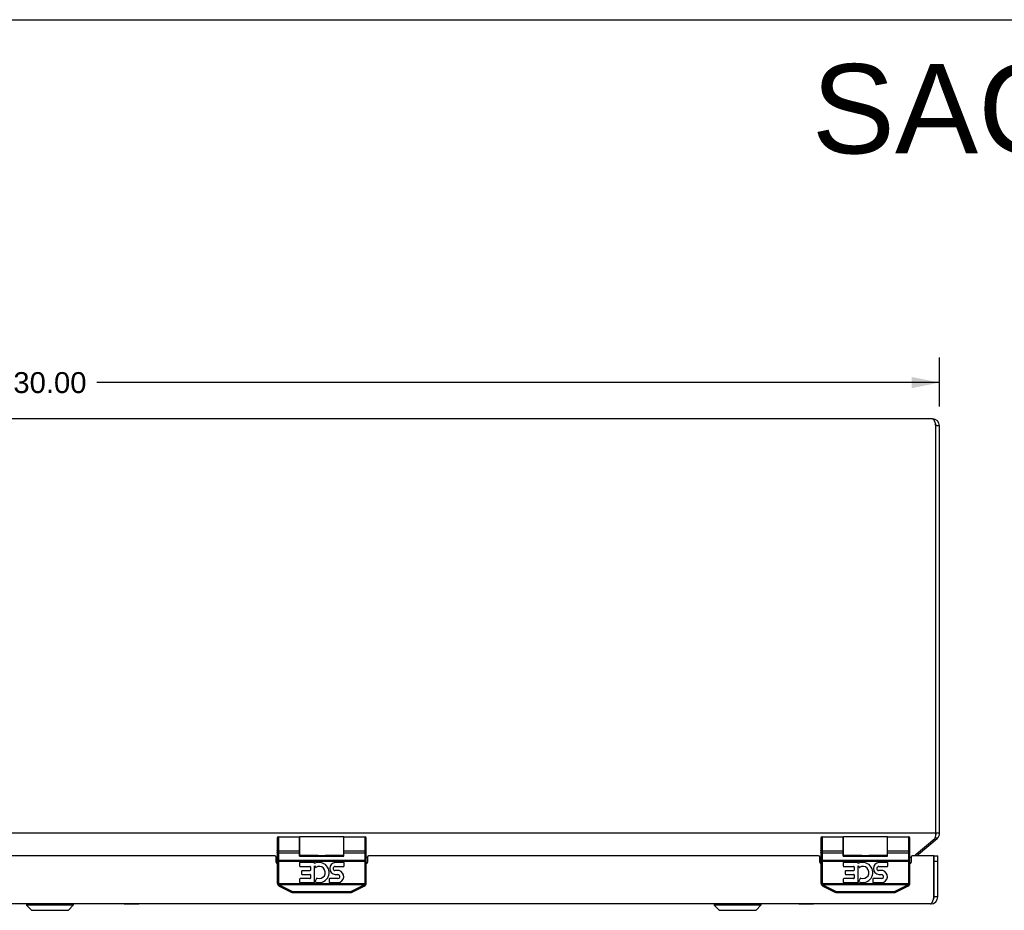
# Model space of a CAD drawing. Header units: inches. Extents: x 0 to 80, y 0 to 51.8.
# Tile 7 of 10: x 27.8 to 44.4, y 36.7 to 51.8. Entities that reach past the tile are written whole.
import ezdxf

# ---------------------------------------------------------------- set-up
doc = ezdxf.new("R2010")
doc.units = ezdxf.units.IN
doc.header["$LTSCALE"] = 4.400265
doc.header["$MEASUREMENT"] = 0
doc.layers.get('0').update_dxf_attribs({"linetype": 'CONTINUOUS'})
for name, color, linetype in [('02___PRT_ALL_AXES', 7, 'CONTINUOUS'), ('06___PRT_ALL_SURFS', 7, 'CONTINUOUS'), ('DIMENSIONS', 7, 'CONTINUOUS')]:
    doc.layers.add(name, color=color, linetype=linetype)
doc.styles.get("Standard").update_dxf_attribs({"font": 'arial.ttf'})
doc.dimstyles.new('DIMSTYLE_1', dxfattribs={"dimtxt": 0.352962, "dimasz": 0.470617, "dimexe": 0.09, "dimexo": 0.07, "dimgap": 0.0375, "dimtad": 0, "dimtih": 1, "dimtoh": 1, "dimzin": 4, "dimdsep": 46, "dimtxsty": 'Standard', "dimblk": '_FILLED', "dimblk1": '_FILLED', "dimblk2": '_FILLED', "dimcen": 0.09, "dimazin": 1, "dimtfac": 1, "dimtofl": 0, "dimtmove": 0, "dimatfit": 3, "dimldrblk": '_FILLED', "dimfxl": 0, "dimtolj": 1, "dimtzin": 4, "dimarcsym": 0})

# ---------------------------------------------------------------- blocks, each defined once
blk = doc.blocks.new('_FILLED')
at = {"color": 0, "linetype": 'ByBlock'}
blk.add_solid([(0, 0), (-1, 0.2), (-1, -0.2)], dxfattribs=at)
blk = doc.blocks.new('*D1')
at = {"layer": 'DIMENSIONS', "color": 2, "linetype": 'Continuous'}
for p, q in [((13.341, 45.244), (13.341, 46.069)), ((43.341, 45.244), (43.341, 46.069)), ((13.341, 45.646), (27.547, 45.646)), ((43.341, 45.646), (29.134, 45.646))]:
    blk.add_line(p, q, dxfattribs=at)
at = {"layer": 'DIMENSIONS', "color": 2, "linetype": 'Continuous', "xscale": 0.4706166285, "yscale": 0.4706166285, "zscale": 0.4706166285, "rotation": 180}
blk.add_blockref('_FILLED', (13.341, 45.646), dxfattribs=at)
at = {"layer": 'DIMENSIONS', "color": 2, "linetype": 'Continuous', "xscale": 0.4706166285, "yscale": 0.4706166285, "zscale": 0.4706166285}
blk.add_blockref('_FILLED', (43.341, 45.646), dxfattribs=at)
at = {"layer": 'DIMENSIONS', "color": 2, "linetype": 'Continuous', "insert": (28.341, 45.822), "char_height": 0.353, "width": 1.2334, "attachment_point": 2, "line_spacing_factor": 0.9}
blk.add_mtext('30.00', dxfattribs=at)

msp = doc.modelspace()

# ---------------------------------------------------------------- linework, layer by layer
at = {"color": 7, "linetype": 'Continuous'}
for p, q in [((0, 51.7678), (80.0048, 51.7678)), ((43.3406, 44.9148), (43.2806, 44.9148)), ((43.3406, 38.0418), (43.2806, 38.0418)), ((32.174, 37.9628), (32.174, 37.2054)), ((32.194, 37.9828), (32.194, 37.2054)), ((32.549, 37.6587), (32.549, 37.9828)), ((32.554, 37.6678), (32.554, 37.9828)), ((33.294, 37.6678), (33.294, 37.9828)), ((33.299, 37.6587), (33.299, 37.9828)), ((33.654, 37.2054), (33.654, 37.9828)), ((33.674, 37.2054), (33.674, 37.9628)), ((41.3406, 37.9628), (41.3406, 37.2054)), ((41.3606, 37.9828), (41.3606, 37.2054)), ((41.7156, 37.6587), (41.7156, 37.9828)), ((41.7206, 37.6678), (41.7206, 37.9828)), ((42.4606, 37.6678), (42.4606, 37.9828)), ((42.4656, 37.6587), (42.4656, 37.9828)), ((42.8206, 37.2054), (42.8206, 37.9828)), ((42.8406, 37.2054), (42.8406, 37.9628)), ((43.2978, 37.9498), (43.2685, 37.9848)), ((32.174, 37.7555), (32.174, 37.756)), ((32.1741, 37.755), (32.174, 37.7555)), ((32.1742, 37.7545), (32.1741, 37.755)), ((32.194, 37.7459), (32.549, 37.7459)), ((32.194, 37.7458), (32.549, 37.7458)), ((32.194, 37.7099), (32.549, 37.7099)), ((33.299, 37.7459), (33.654, 37.7459)), ((33.299, 37.7458), (33.654, 37.7458)), ((33.299, 37.7099), (33.654, 37.7099)), ((33.6739, 37.7555), (33.674, 37.756)), ((33.6739, 37.755), (33.6739, 37.7555)), ((41.3407, 37.7555), (41.3406, 37.756)), ((41.3407, 37.755), (41.3407, 37.7555)), ((41.3408, 37.7545), (41.3407, 37.755)), ((41.3606, 37.7459), (41.7156, 37.7459)), ((41.3606, 37.7458), (41.7156, 37.7458)), ((41.3606, 37.7099), (41.7156, 37.7099)), ((42.4656, 37.7459), (42.8206, 37.7459)), ((42.4656, 37.7458), (42.8206, 37.7458)), ((42.4656, 37.7099), (42.8206, 37.7099)), ((42.8405, 37.755), (42.8406, 37.7555)), ((42.8406, 37.7555), (42.8406, 37.756)), ((42.9844, 37.6869), (42.9685, 37.7059)), ((32.174, 37.57), (33.674, 37.57)), ((32.194, 37.5892), (33.6549, 37.5892)), ((32.554, 37.6728), (32.549, 37.6728)), ((32.549, 37.6662), (33.299, 37.6662)), ((32.549, 37.6587), (33.299, 37.6587)), ((32.8641, 37.6678), (32.8691, 37.6678)), ((32.8787, 37.6679), (32.8956, 37.6681)), ((32.8956, 37.6681), (32.9026, 37.6682)), ((32.9026, 37.6682), (32.9097, 37.6683)), ((32.9276, 37.6684), (32.9347, 37.6683)), ((32.9347, 37.6683), (32.9418, 37.6683)), ((32.9418, 37.6683), (32.9489, 37.6682)), ((32.9489, 37.6682), (32.9692, 37.6679)), ((32.9692, 37.6679), (32.9757, 37.6678)), ((33.299, 37.6728), (33.294, 37.6728)), ((41.3406, 37.57), (42.8406, 37.57)), ((41.3606, 37.5892), (42.8216, 37.5892)), ((41.7206, 37.6728), (41.7156, 37.6728)), ((41.7156, 37.6662), (42.4656, 37.6662)), ((41.7156, 37.6587), (42.4656, 37.6587)), ((42.0307, 37.6678), (42.0358, 37.6678)), ((42.0454, 37.6679), (42.0623, 37.6681)), ((42.0623, 37.6681), (42.0692, 37.6682)), ((42.0692, 37.6682), (42.0763, 37.6683)), ((42.0942, 37.6684), (42.1014, 37.6683)), ((42.1014, 37.6683), (42.1085, 37.6683)), ((42.1085, 37.6683), (42.1155, 37.6682)), ((42.1155, 37.6682), (42.1359, 37.6679)), ((42.1359, 37.6679), (42.1423, 37.6678)), ((42.4656, 37.6728), (42.4606, 37.6728)), ((43.2506, 37.6598), (43.3106, 37.6598)), ((43.2506, 36.9698), (43.2506, 37.6598)), ((43.2506, 37.5698), (43.3106, 37.5698)), ((32.194, 37.2054), (32.174, 37.2054)), ((32.1957, 37.1935), (32.1765, 37.1878)), ((32.1957, 37.1935), (33.6523, 37.1935)), ((33.6523, 37.1935), (33.6715, 37.1878)), ((33.654, 37.2054), (33.674, 37.2054)), ((41.3606, 37.2054), (41.3406, 37.2054)), ((41.3623, 37.1935), (41.3431, 37.1878)), ((41.3623, 37.1935), (42.8189, 37.1935)), ((42.8189, 37.1935), (42.8381, 37.1878)), ((42.8206, 37.2054), (42.8406, 37.2054)), ((32.2032, 37.1761), (33.6447, 37.1761)), ((32.2085, 37.1495), (32.4108, 37.0484)), ((32.2149, 37.1597), (32.2141, 37.1582)), ((32.2157, 37.1613), (32.2149, 37.1597)), ((32.2166, 37.1629), (32.2157, 37.1613)), ((32.2175, 37.1646), (32.2166, 37.1629)), ((32.2175, 37.1646), (32.4197, 37.0635)), ((32.4171, 37.0585), (32.4163, 37.057)), ((32.418, 37.0601), (32.4171, 37.0585)), ((32.4188, 37.0618), (32.418, 37.0601)), ((32.4197, 37.0635), (32.4188, 37.0618)), ((32.4387, 37.059), (33.4092, 37.059)), ((32.4387, 37.059), (32.4387, 37.0418)), ((32.4387, 37.0418), (33.4092, 37.0418)), ((33.4092, 37.059), (33.4092, 37.0418)), ((33.4282, 37.0635), (33.6305, 37.1646)), ((33.4282, 37.0635), (33.4291, 37.0618)), ((33.4291, 37.0618), (33.4299, 37.0601)), ((33.4299, 37.0601), (33.4308, 37.0585)), ((33.4308, 37.0585), (33.4316, 37.057)), ((33.4316, 37.057), (33.4324, 37.0556)), ((33.4372, 37.0484), (33.6394, 37.1495)), ((33.6305, 37.1646), (33.6313, 37.1629)), ((33.6313, 37.1629), (33.6322, 37.1613)), ((33.6322, 37.1613), (33.633, 37.1597)), ((33.633, 37.1597), (33.6339, 37.1582)), ((33.6339, 37.1582), (33.6347, 37.1567)), ((41.3699, 37.1761), (42.8114, 37.1761)), ((41.3752, 37.1495), (41.5774, 37.0484)), ((41.3816, 37.1597), (41.3807, 37.1582)), ((41.3824, 37.1613), (41.3816, 37.1597)), ((41.3833, 37.1629), (41.3824, 37.1613)), ((41.3841, 37.1646), (41.3833, 37.1629)), ((41.3841, 37.1646), (41.5864, 37.0635)), ((41.5838, 37.0585), (41.583, 37.057)), ((41.5847, 37.0601), (41.5838, 37.0585)), ((41.5855, 37.0618), (41.5847, 37.0601)), ((41.5864, 37.0635), (41.5855, 37.0618)), ((41.6054, 37.059), (42.5759, 37.059)), ((41.6054, 37.059), (41.6054, 37.0418)), ((41.6054, 37.0418), (42.5759, 37.0418)), ((42.5759, 37.059), (42.5759, 37.0418)), ((42.5949, 37.0635), (42.7971, 37.1646)), ((42.5949, 37.0635), (42.5958, 37.0618)), ((42.5958, 37.0618), (42.5966, 37.0601)), ((42.5966, 37.0601), (42.5975, 37.0585)), ((42.5975, 37.0585), (42.5983, 37.057)), ((42.5983, 37.057), (42.5991, 37.0556)), ((42.6038, 37.0484), (42.8061, 37.1495)), ((42.7971, 37.1646), (42.798, 37.1629)), ((42.798, 37.1629), (42.7989, 37.1613)), ((42.7989, 37.1613), (42.7997, 37.1597)), ((42.7997, 37.1597), (42.8005, 37.1582)), ((42.8005, 37.1582), (42.8013, 37.1567)), ((43.3106, 36.9698), (43.2506, 36.9698)), ((27.9466, 36.8467), (28.7347, 36.8467)), ((27.9466, 36.8467), (27.9466, 36.828)), ((28.7347, 36.828), (27.9466, 36.828)), ((27.9466, 36.828), (28.0297, 36.7448)), ((28.0297, 36.7448), (28.6516, 36.7448)), ((28.0347, 36.7428), (28.6465, 36.7428)), ((28.7347, 36.828), (28.6516, 36.7448)), ((28.7347, 36.8467), (28.7347, 36.828)), ((39.5416, 36.8467), (40.3297, 36.8467)), ((39.5416, 36.8467), (39.5416, 36.828)), ((40.3297, 36.828), (39.5416, 36.828)), ((39.5416, 36.828), (39.6247, 36.7448)), ((39.6247, 36.7448), (40.2466, 36.7448)), ((39.6297, 36.7428), (40.2415, 36.7428)), ((40.3297, 36.828), (40.2466, 36.7448)), ((40.3297, 36.8467), (40.3297, 36.828))]:
    msp.add_line(p, q, dxfattribs=at)
at = {"color": 3, "linetype": 'Continuous'}
for p, q in [((43.2206, 45.0348), (13.4606, 45.0348)), ((43.2806, 38.0418), (43.2806, 44.9148)), ((43.3406, 38.0418), (43.3406, 44.9148)), ((43.2806, 38.0418), (13.4006, 38.0418)), ((43.2592, 37.9498), (42.9458, 37.6869)), ((43.2978, 37.9498), (42.9844, 37.6869)), ((32.134, 37.6598), (24.5473, 37.6598)), ((32.154, 37.6409), (32.174, 37.6409)), ((32.154, 37.5548), (32.154, 37.6398)), ((33.674, 37.6409), (33.694, 37.6409)), ((33.694, 37.6398), (33.694, 37.5548)), ((41.3006, 37.6598), (33.714, 37.6598)), ((41.3206, 37.6409), (41.3406, 37.6409)), ((41.3206, 37.5548), (41.3206, 37.6398)), ((42.8406, 37.6409), (42.8606, 37.6409)), ((42.8606, 37.6398), (42.8606, 37.5548)), ((43.2456, 37.6598), (42.8806, 37.6598)), ((43.2456, 36.9541), (43.2456, 37.6598)), ((43.3106, 36.9698), (43.3106, 37.6598)), ((43.1906, 36.8498), (13.4906, 36.8498))]:
    msp.add_line(p, q, dxfattribs=at)
for points in [[(43.2206, 45.0348), (43.2233, 45.0345), (43.2261, 45.0336), (43.2288, 45.0321), (43.2315, 45.03), (43.2343, 45.0272), (43.237, 45.0239), (43.2397, 45.0201), (43.2424, 45.0158), (43.2452, 45.0109), (43.2479, 45.0055), (43.2506, 44.9997), (43.2534, 44.9934), (43.2561, 44.9867), (43.2588, 44.9797), (43.2615, 44.9723), (43.2642, 44.9647), (43.267, 44.9568), (43.2697, 44.9486), (43.2725, 44.9403), (43.2752, 44.9318), (43.2779, 44.9233), (43.2806, 44.9148)], [(43.2806, 38.0418), (43.2776, 38.0269), (43.276, 38.0195), (43.2745, 38.0122), (43.273, 38.005), (43.2714, 37.9979), (43.2699, 37.9911), (43.2684, 37.9844), (43.2669, 37.9779), (43.2653, 37.9717), (43.2638, 37.9658), (43.2623, 37.9601), (43.2607, 37.9548), (43.2592, 37.9498)], [(42.9458, 37.6869), (42.9416, 37.6834), (42.9373, 37.6795), (42.933, 37.6754), (42.9287, 37.6709), (42.9244, 37.6663), (42.9201, 37.6615), (42.9187, 37.6598)], [(43.1906, 36.8498), (43.1929, 36.85), (43.1952, 36.8506), (43.1975, 36.8517), (43.1998, 36.8532), (43.2021, 36.8551), (43.2044, 36.8574), (43.2067, 36.8602), (43.209, 36.8633), (43.2113, 36.8668), (43.2135, 36.8707), (43.2158, 36.875), (43.2181, 36.8795), (43.2204, 36.8844), (43.2227, 36.8897), (43.225, 36.8952), (43.2273, 36.9009), (43.2296, 36.9069), (43.2319, 36.9132), (43.2342, 36.9196), (43.2365, 36.9263), (43.2388, 36.9331)], [(43.2388, 36.9331), (43.241, 36.94), (43.2433, 36.947), (43.2456, 36.9541)]]:
    msp.add_lwpolyline(points, dxfattribs=at)
at = {"color": 7, "linetype": 'Continuous'}
for points in [[(32.194, 37.7099), (32.193, 37.7099), (32.1921, 37.71), (32.1912, 37.71), (32.1903, 37.7101), (32.1894, 37.7103), (32.1885, 37.7105), (32.1876, 37.7107), (32.1867, 37.7109), (32.1859, 37.7112), (32.1851, 37.7115), (32.1842, 37.7118), (32.1834, 37.7122), (32.1827, 37.7125), (32.1819, 37.7129), (32.1812, 37.7134), (32.1805, 37.7138), (32.1798, 37.7143), (32.1792, 37.7148), (32.1786, 37.7154), (32.178, 37.7159), (32.1775, 37.7165), (32.177, 37.7171), (32.1765, 37.7177), (32.1761, 37.7183), (32.1757, 37.7189), (32.1753, 37.7196), (32.175, 37.7202), (32.1747, 37.7209), (32.1745, 37.7216), (32.1743, 37.7222), (32.1742, 37.7229), (32.1741, 37.7236), (32.174, 37.7243), (32.174, 37.725)], [(32.194, 37.7459), (32.193, 37.7459), (32.1921, 37.7459), (32.1912, 37.746), (32.1903, 37.7461), (32.1894, 37.7461), (32.1885, 37.7463), (32.1876, 37.7464), (32.1867, 37.7466), (32.1859, 37.7467), (32.1851, 37.7469), (32.1842, 37.7472), (32.1834, 37.7474), (32.1827, 37.7476), (32.1819, 37.7479), (32.1812, 37.7482), (32.1805, 37.7485), (32.1798, 37.7488), (32.1792, 37.7492), (32.1786, 37.7495), (32.178, 37.7499), (32.1775, 37.7503), (32.177, 37.7507), (32.1765, 37.7511), (32.1761, 37.7515), (32.1757, 37.7519), (32.1753, 37.7523), (32.175, 37.7528), (32.1747, 37.7532), (32.1745, 37.7537), (32.1743, 37.7541), (32.1742, 37.7546)], [(32.194, 37.7458), (32.193, 37.7459), (32.1921, 37.7459), (32.1912, 37.7459), (32.1903, 37.746), (32.1894, 37.7461), (32.1885, 37.7462), (32.1876, 37.7464), (32.1867, 37.7465), (32.1859, 37.7467), (32.1851, 37.7469), (32.1842, 37.7471), (32.1834, 37.7474), (32.1827, 37.7476), (32.1819, 37.7479), (32.1812, 37.7482), (32.1805, 37.7485), (32.1798, 37.7488), (32.1792, 37.7491), (32.1786, 37.7495), (32.178, 37.7499), (32.1775, 37.7502), (32.177, 37.7506), (32.1765, 37.751), (32.1761, 37.7514), (32.1757, 37.7519), (32.1753, 37.7523), (32.175, 37.7527), (32.1747, 37.7532), (32.1745, 37.7536), (32.1743, 37.7541), (32.1742, 37.7545)], [(33.654, 37.7458), (33.6549, 37.7459), (33.6558, 37.7459), (33.6567, 37.7459), (33.6576, 37.746), (33.6585, 37.7461), (33.6594, 37.7462), (33.6603, 37.7464), (33.6612, 37.7465), (33.662, 37.7467), (33.6629, 37.7469), (33.6637, 37.7471), (33.6645, 37.7474), (33.6653, 37.7476), (33.666, 37.7479), (33.6667, 37.7482), (33.6674, 37.7485), (33.6681, 37.7488), (33.6687, 37.7491), (33.6694, 37.7495), (33.6699, 37.7499), (33.6705, 37.7502), (33.671, 37.7506), (33.6714, 37.751), (33.6719, 37.7514), (33.6723, 37.7519), (33.6726, 37.7523), (33.6729, 37.7527), (33.6732, 37.7532), (33.6734, 37.7536), (33.6736, 37.7541), (33.6738, 37.7545), (33.6739, 37.755)], [(33.654, 37.7459), (33.6549, 37.7459), (33.6558, 37.7459), (33.6567, 37.746), (33.6576, 37.7461), (33.6585, 37.7461), (33.6594, 37.7463), (33.6603, 37.7464), (33.6612, 37.7466), (33.662, 37.7467), (33.6629, 37.7469), (33.6637, 37.7472), (33.6645, 37.7474), (33.6653, 37.7476), (33.666, 37.7479), (33.6667, 37.7482), (33.6674, 37.7485), (33.6681, 37.7488), (33.6687, 37.7492), (33.6694, 37.7495), (33.6699, 37.7499), (33.6705, 37.7503), (33.671, 37.7507), (33.6714, 37.7511), (33.6719, 37.7515), (33.6723, 37.7519), (33.6726, 37.7523), (33.6729, 37.7528), (33.6732, 37.7532), (33.6734, 37.7537), (33.6736, 37.7541), (33.6738, 37.7546)], [(33.654, 37.7099), (33.6549, 37.7099), (33.6558, 37.71), (33.6567, 37.71), (33.6576, 37.7101), (33.6585, 37.7103), (33.6594, 37.7105), (33.6603, 37.7107), (33.6612, 37.7109), (33.662, 37.7112), (33.6629, 37.7115), (33.6637, 37.7118), (33.6645, 37.7122), (33.6653, 37.7125), (33.666, 37.7129), (33.6667, 37.7134), (33.6674, 37.7138), (33.6681, 37.7143), (33.6687, 37.7148), (33.6694, 37.7154), (33.6699, 37.7159), (33.6705, 37.7165), (33.671, 37.7171), (33.6714, 37.7177), (33.6719, 37.7183), (33.6723, 37.7189), (33.6726, 37.7196), (33.6729, 37.7202), (33.6732, 37.7209), (33.6734, 37.7216), (33.6736, 37.7222), (33.6738, 37.7229), (33.6739, 37.7236), (33.6739, 37.7243), (33.674, 37.725)], [(41.3606, 37.7099), (41.3597, 37.7099), (41.3588, 37.71), (41.3579, 37.71), (41.357, 37.7101), (41.3561, 37.7103), (41.3552, 37.7105), (41.3543, 37.7107), (41.3534, 37.7109), (41.3526, 37.7112), (41.3517, 37.7115), (41.3509, 37.7118), (41.3501, 37.7122), (41.3493, 37.7125), (41.3486, 37.7129), (41.3479, 37.7134), (41.3472, 37.7138), (41.3465, 37.7143), (41.3459, 37.7148), (41.3452, 37.7154), (41.3447, 37.7159), (41.3441, 37.7165), (41.3436, 37.7171), (41.3432, 37.7177), (41.3427, 37.7183), (41.3423, 37.7189), (41.342, 37.7196), (41.3417, 37.7202), (41.3414, 37.7209), (41.3412, 37.7216), (41.341, 37.7222), (41.3408, 37.7229), (41.3407, 37.7236), (41.3407, 37.7243), (41.3406, 37.725)], [(41.3606, 37.7459), (41.3597, 37.7459), (41.3588, 37.7459), (41.3579, 37.746), (41.357, 37.7461), (41.3561, 37.7461), (41.3552, 37.7463), (41.3543, 37.7464), (41.3534, 37.7466), (41.3526, 37.7467), (41.3517, 37.7469), (41.3509, 37.7472), (41.3501, 37.7474), (41.3493, 37.7476), (41.3486, 37.7479), (41.3479, 37.7482), (41.3472, 37.7485), (41.3465, 37.7488), (41.3459, 37.7492), (41.3452, 37.7495), (41.3447, 37.7499), (41.3441, 37.7503), (41.3436, 37.7507), (41.3432, 37.7511), (41.3427, 37.7515), (41.3423, 37.7519), (41.342, 37.7523), (41.3417, 37.7528), (41.3414, 37.7532), (41.3412, 37.7537), (41.341, 37.7541), (41.3408, 37.7546)], [(41.3606, 37.7458), (41.3597, 37.7459), (41.3588, 37.7459), (41.3579, 37.7459), (41.357, 37.746), (41.3561, 37.7461), (41.3552, 37.7462), (41.3543, 37.7464), (41.3534, 37.7465), (41.3526, 37.7467), (41.3517, 37.7469), (41.3509, 37.7471), (41.3501, 37.7474), (41.3493, 37.7476), (41.3486, 37.7479), (41.3479, 37.7482), (41.3472, 37.7485), (41.3465, 37.7488), (41.3459, 37.7491), (41.3452, 37.7495), (41.3447, 37.7499), (41.3441, 37.7502), (41.3436, 37.7506), (41.3432, 37.751), (41.3427, 37.7514), (41.3423, 37.7519), (41.342, 37.7523), (41.3417, 37.7527), (41.3414, 37.7532), (41.3412, 37.7536), (41.341, 37.7541), (41.3408, 37.7545)], [(42.8206, 37.7458), (42.8216, 37.7459), (42.8225, 37.7459), (42.8234, 37.7459), (42.8243, 37.746), (42.8252, 37.7461), (42.8261, 37.7462), (42.827, 37.7464), (42.8279, 37.7465), (42.8287, 37.7467), (42.8295, 37.7469), (42.8304, 37.7471), (42.8312, 37.7474), (42.8319, 37.7476), (42.8327, 37.7479), (42.8334, 37.7482), (42.8341, 37.7485), (42.8348, 37.7488), (42.8354, 37.7491), (42.836, 37.7495), (42.8366, 37.7499), (42.8371, 37.7502), (42.8376, 37.7506), (42.8381, 37.751), (42.8385, 37.7514), (42.8389, 37.7519), (42.8393, 37.7523), (42.8396, 37.7527), (42.8399, 37.7532), (42.8401, 37.7536), (42.8403, 37.7541), (42.8404, 37.7545), (42.8405, 37.755)], [(42.8206, 37.7459), (42.8216, 37.7459), (42.8225, 37.7459), (42.8234, 37.746), (42.8243, 37.7461), (42.8252, 37.7461), (42.8261, 37.7463), (42.827, 37.7464), (42.8279, 37.7466), (42.8287, 37.7467), (42.8295, 37.7469), (42.8304, 37.7472), (42.8312, 37.7474), (42.8319, 37.7476), (42.8327, 37.7479), (42.8334, 37.7482), (42.8341, 37.7485), (42.8348, 37.7488), (42.8354, 37.7492), (42.836, 37.7495), (42.8366, 37.7499), (42.8371, 37.7503), (42.8376, 37.7507), (42.8381, 37.7511), (42.8385, 37.7515), (42.8389, 37.7519), (42.8393, 37.7523), (42.8396, 37.7528), (42.8399, 37.7532), (42.8401, 37.7537), (42.8403, 37.7541), (42.8404, 37.7546)], [(42.8206, 37.7099), (42.8216, 37.7099), (42.8225, 37.71), (42.8234, 37.71), (42.8243, 37.7101), (42.8252, 37.7103), (42.8261, 37.7105), (42.827, 37.7107), (42.8279, 37.7109), (42.8287, 37.7112), (42.8295, 37.7115), (42.8304, 37.7118), (42.8312, 37.7122), (42.8319, 37.7125), (42.8327, 37.7129), (42.8334, 37.7134), (42.8341, 37.7138), (42.8348, 37.7143), (42.8354, 37.7148), (42.836, 37.7154), (42.8366, 37.7159), (42.8371, 37.7165), (42.8376, 37.7171), (42.8381, 37.7177), (42.8385, 37.7183), (42.8389, 37.7189), (42.8393, 37.7196), (42.8396, 37.7202), (42.8399, 37.7209), (42.8401, 37.7216), (42.8403, 37.7222), (42.8404, 37.7229), (42.8405, 37.7236), (42.8406, 37.7243), (42.8406, 37.725)], [(32.194, 37.5892), (32.193, 37.5892), (32.1921, 37.5892), (32.1912, 37.5892), (32.1903, 37.5893), (32.1894, 37.5893), (32.1885, 37.5893), (32.1876, 37.5894), (32.1867, 37.5894), (32.1859, 37.5895), (32.1851, 37.5895), (32.1842, 37.5896), (32.1834, 37.5897), (32.1827, 37.5897), (32.1819, 37.5898), (32.1812, 37.5899), (32.1805, 37.59), (32.1798, 37.5901), (32.1792, 37.5902), (32.1786, 37.5903), (32.178, 37.5904), (32.1775, 37.5905), (32.177, 37.5907), (32.1765, 37.5908), (32.1761, 37.5909), (32.1757, 37.591), (32.1753, 37.5912), (32.175, 37.5913), (32.1747, 37.5914), (32.1745, 37.5916), (32.1743, 37.5917), (32.1742, 37.5919), (32.1741, 37.592), (32.174, 37.5921), (32.174, 37.5923)], [(32.8691, 37.6678), (32.8723, 37.6678), (32.8787, 37.6679)], [(32.9097, 37.6683), (32.9168, 37.6684), (32.9204, 37.6684), (32.924, 37.6684), (32.9276, 37.6684)], [(32.9757, 37.6678), (32.9788, 37.6678), (32.9839, 37.6678)], [(33.6549, 37.5892), (33.6558, 37.5892), (33.6567, 37.5892), (33.6576, 37.5893), (33.6585, 37.5893), (33.6594, 37.5893), (33.6603, 37.5894), (33.6612, 37.5894), (33.662, 37.5895), (33.6629, 37.5895), (33.6637, 37.5896), (33.6645, 37.5897), (33.6653, 37.5897), (33.666, 37.5898), (33.6667, 37.5899), (33.6674, 37.59), (33.6681, 37.5901), (33.6687, 37.5902), (33.6694, 37.5903), (33.6699, 37.5904), (33.6705, 37.5905), (33.671, 37.5907), (33.6714, 37.5908), (33.6719, 37.5909), (33.6723, 37.591), (33.6726, 37.5912), (33.6729, 37.5913), (33.6732, 37.5914), (33.6734, 37.5916), (33.6736, 37.5917), (33.6738, 37.5919), (33.6739, 37.592), (33.6739, 37.5921), (33.674, 37.5923)], [(41.3606, 37.5892), (41.3597, 37.5892), (41.3588, 37.5892), (41.3579, 37.5892), (41.357, 37.5893), (41.3561, 37.5893), (41.3552, 37.5893), (41.3543, 37.5894), (41.3534, 37.5894), (41.3526, 37.5895), (41.3517, 37.5895), (41.3509, 37.5896), (41.3501, 37.5897), (41.3493, 37.5897), (41.3486, 37.5898), (41.3479, 37.5899), (41.3472, 37.59), (41.3465, 37.5901), (41.3459, 37.5902), (41.3452, 37.5903), (41.3447, 37.5904), (41.3441, 37.5905), (41.3436, 37.5907), (41.3432, 37.5908), (41.3427, 37.5909), (41.3423, 37.591), (41.342, 37.5912), (41.3417, 37.5913), (41.3414, 37.5914), (41.3412, 37.5916), (41.341, 37.5917), (41.3408, 37.5919), (41.3407, 37.592), (41.3407, 37.5921), (41.3406, 37.5923)], [(42.0358, 37.6678), (42.0389, 37.6678), (42.0454, 37.6679)], [(42.0763, 37.6683), (42.0835, 37.6684), (42.087, 37.6684), (42.0906, 37.6684), (42.0942, 37.6684)], [(42.1423, 37.6678), (42.1455, 37.6678), (42.1505, 37.6678)], [(42.8216, 37.5892), (42.8225, 37.5892), (42.8234, 37.5892), (42.8243, 37.5893), (42.8252, 37.5893), (42.8261, 37.5893), (42.827, 37.5894), (42.8279, 37.5894), (42.8287, 37.5895), (42.8295, 37.5895), (42.8304, 37.5896), (42.8312, 37.5897), (42.8319, 37.5897), (42.8327, 37.5898), (42.8334, 37.5899), (42.8341, 37.59), (42.8348, 37.5901), (42.8354, 37.5902), (42.836, 37.5903), (42.8366, 37.5904), (42.8371, 37.5905), (42.8376, 37.5907), (42.8381, 37.5908), (42.8385, 37.5909), (42.8389, 37.591), (42.8393, 37.5912), (42.8396, 37.5913), (42.8399, 37.5914), (42.8401, 37.5916), (42.8403, 37.5917), (42.8404, 37.5919), (42.8405, 37.592), (42.8406, 37.5921), (42.8406, 37.5923)], [(32.1957, 37.1935), (32.1961, 37.1919), (32.1965, 37.1904), (32.197, 37.1889), (32.1975, 37.1874), (32.1981, 37.1859), (32.1987, 37.1844), (32.1994, 37.183), (32.2001, 37.1816), (32.2008, 37.1802), (32.2016, 37.1788), (32.2024, 37.1775), (32.2032, 37.1761)], [(33.6447, 37.1761), (33.6456, 37.1775), (33.6464, 37.1788), (33.6471, 37.1802), (33.6479, 37.1816), (33.6486, 37.183), (33.6492, 37.1844), (33.6498, 37.1859), (33.6504, 37.1874), (33.6509, 37.1889), (33.6514, 37.1904), (33.6519, 37.1919), (33.6523, 37.1935)], [(41.3623, 37.1935), (41.3627, 37.1919), (41.3632, 37.1904), (41.3637, 37.1889), (41.3642, 37.1874), (41.3648, 37.1859), (41.3654, 37.1844), (41.366, 37.183), (41.3667, 37.1816), (41.3675, 37.1802), (41.3682, 37.1788), (41.369, 37.1775), (41.3699, 37.1761)], [(42.8114, 37.1761), (42.8122, 37.1775), (42.813, 37.1788), (42.8138, 37.1802), (42.8145, 37.1816), (42.8152, 37.183), (42.8159, 37.1844), (42.8165, 37.1859), (42.8171, 37.1874), (42.8176, 37.1889), (42.8181, 37.1904), (42.8185, 37.1919), (42.8189, 37.1935)], [(32.2032, 37.1761), (32.2025, 37.1756), (32.2018, 37.175), (32.201, 37.1745), (32.2003, 37.1739), (32.1996, 37.1734), (32.1989, 37.1729), (32.1982, 37.1724), (32.1975, 37.1719), (32.1968, 37.1714), (32.1962, 37.171), (32.1955, 37.1705), (32.1949, 37.1701), (32.1943, 37.1697), (32.1937, 37.1693), (32.1932, 37.1689), (32.1926, 37.1686), (32.1921, 37.1683), (32.1916, 37.168), (32.1911, 37.1677), (32.1906, 37.1674), (32.1902, 37.1672), (32.1898, 37.167), (32.1895, 37.1668), (32.1891, 37.1667), (32.1888, 37.1666), (32.1885, 37.1665), (32.1883, 37.1664), (32.1881, 37.1664), (32.1879, 37.1663), (32.1878, 37.1664), (32.1877, 37.1664), (32.1876, 37.1665)], [(32.2032, 37.1761), (32.2041, 37.1751), (32.2049, 37.1741), (32.2058, 37.1732), (32.2068, 37.1722), (32.2077, 37.1713), (32.2087, 37.1704), (32.2097, 37.1696), (32.2108, 37.1688), (32.2118, 37.168), (32.2129, 37.1672), (32.214, 37.1665), (32.2151, 37.1659), (32.2163, 37.1652), (32.2175, 37.1646)], [(32.2141, 37.1582), (32.2133, 37.1567), (32.2129, 37.156), (32.2125, 37.1554), (32.2122, 37.1548), (32.2118, 37.1542), (32.2115, 37.1536), (32.2112, 37.1531), (32.2109, 37.1526), (32.2106, 37.1521), (32.2103, 37.1517), (32.2101, 37.1513), (32.2098, 37.1509), (32.2096, 37.1506), (32.2094, 37.1503), (32.2092, 37.1501), (32.209, 37.1499), (32.2089, 37.1497), (32.2088, 37.1496), (32.2087, 37.1495), (32.2086, 37.1495), (32.2085, 37.1495)], [(32.4163, 37.057), (32.4155, 37.0556), (32.4152, 37.0549), (32.4148, 37.0543), (32.4144, 37.0536), (32.4141, 37.053), (32.4137, 37.0525), (32.4134, 37.0519), (32.4131, 37.0514), (32.4128, 37.051), (32.4126, 37.0505), (32.4123, 37.0501), (32.4121, 37.0498), (32.4118, 37.0495), (32.4116, 37.0492), (32.4115, 37.0489), (32.4113, 37.0487), (32.4111, 37.0486), (32.411, 37.0485), (32.4109, 37.0484), (32.4108, 37.0484), (32.4108, 37.0484)], [(32.4197, 37.0635), (32.421, 37.0629), (32.4223, 37.0623), (32.4236, 37.0618), (32.4249, 37.0613), (32.4262, 37.0609), (32.4276, 37.0605), (32.429, 37.0601), (32.4303, 37.0598), (32.4317, 37.0596), (32.4331, 37.0594), (32.4345, 37.0592), (32.4359, 37.0591), (32.4373, 37.059), (32.4387, 37.059)], [(33.4092, 37.059), (33.4106, 37.059), (33.412, 37.0591), (33.4134, 37.0592), (33.4148, 37.0594), (33.4162, 37.0596), (33.4176, 37.0598), (33.419, 37.0601), (33.4203, 37.0605), (33.4217, 37.0609), (33.423, 37.0613), (33.4244, 37.0618), (33.4257, 37.0623), (33.4269, 37.0629), (33.4282, 37.0635)], [(33.4324, 37.0556), (33.4328, 37.0549), (33.4331, 37.0543), (33.4335, 37.0536), (33.4339, 37.053), (33.4342, 37.0525), (33.4345, 37.0519), (33.4348, 37.0514), (33.4351, 37.051), (33.4354, 37.0505), (33.4356, 37.0501), (33.4359, 37.0498), (33.4361, 37.0495), (33.4363, 37.0492), (33.4365, 37.0489), (33.4366, 37.0487), (33.4368, 37.0486), (33.4369, 37.0485), (33.437, 37.0484), (33.4371, 37.0484), (33.4372, 37.0484)], [(33.6305, 37.1646), (33.6316, 37.1652), (33.6328, 37.1659), (33.6339, 37.1665), (33.635, 37.1672), (33.6361, 37.168), (33.6372, 37.1688), (33.6382, 37.1696), (33.6392, 37.1704), (33.6402, 37.1713), (33.6412, 37.1722), (33.6421, 37.1732), (33.643, 37.1741), (33.6439, 37.1751), (33.6447, 37.1761)], [(33.6347, 37.1567), (33.635, 37.156), (33.6354, 37.1554), (33.6358, 37.1548), (33.6361, 37.1542), (33.6364, 37.1536), (33.6368, 37.1531), (33.6371, 37.1526), (33.6374, 37.1521), (33.6376, 37.1517), (33.6379, 37.1513), (33.6381, 37.1509), (33.6383, 37.1506), (33.6385, 37.1503), (33.6387, 37.1501), (33.6389, 37.1499), (33.639, 37.1497), (33.6392, 37.1496), (33.6393, 37.1495), (33.6394, 37.1495), (33.6394, 37.1495)], [(33.6447, 37.1761), (33.6454, 37.1756), (33.6462, 37.175), (33.6469, 37.1745), (33.6476, 37.1739), (33.6483, 37.1734), (33.649, 37.1729), (33.6497, 37.1724), (33.6504, 37.1719), (33.6511, 37.1714), (33.6517, 37.171), (33.6524, 37.1705), (33.653, 37.1701), (33.6536, 37.1697), (33.6542, 37.1693), (33.6548, 37.1689), (33.6553, 37.1686), (33.6559, 37.1683), (33.6564, 37.168), (33.6568, 37.1677), (33.6573, 37.1674), (33.6577, 37.1672), (33.6581, 37.167), (33.6585, 37.1668), (33.6588, 37.1667), (33.6591, 37.1666), (33.6594, 37.1665), (33.6596, 37.1664), (33.6598, 37.1664), (33.66, 37.1663), (33.6602, 37.1664), (33.6603, 37.1664), (33.6604, 37.1665)], [(41.3699, 37.1761), (41.3692, 37.1756), (41.3684, 37.175), (41.3677, 37.1745), (41.367, 37.1739), (41.3663, 37.1734), (41.3656, 37.1729), (41.3649, 37.1724), (41.3642, 37.1719), (41.3635, 37.1714), (41.3629, 37.171), (41.3622, 37.1705), (41.3616, 37.1701), (41.361, 37.1697), (41.3604, 37.1693), (41.3598, 37.1689), (41.3593, 37.1686), (41.3587, 37.1683), (41.3582, 37.168), (41.3578, 37.1677), (41.3573, 37.1674), (41.3569, 37.1672), (41.3565, 37.167), (41.3561, 37.1668), (41.3558, 37.1667), (41.3555, 37.1666), (41.3552, 37.1665), (41.355, 37.1664), (41.3548, 37.1664), (41.3546, 37.1663), (41.3544, 37.1664), (41.3543, 37.1664), (41.3542, 37.1665)], [(41.3699, 37.1761), (41.3707, 37.1751), (41.3716, 37.1741), (41.3725, 37.1732), (41.3734, 37.1722), (41.3744, 37.1713), (41.3754, 37.1704), (41.3764, 37.1696), (41.3774, 37.1688), (41.3785, 37.168), (41.3796, 37.1672), (41.3807, 37.1665), (41.3818, 37.1659), (41.383, 37.1652), (41.3841, 37.1646)], [(41.3807, 37.1582), (41.3799, 37.1567), (41.3796, 37.156), (41.3792, 37.1554), (41.3788, 37.1548), (41.3785, 37.1542), (41.3782, 37.1536), (41.3778, 37.1531), (41.3775, 37.1526), (41.3772, 37.1521), (41.377, 37.1517), (41.3767, 37.1513), (41.3765, 37.1509), (41.3763, 37.1506), (41.3761, 37.1503), (41.3759, 37.1501), (41.3757, 37.1499), (41.3756, 37.1497), (41.3754, 37.1496), (41.3753, 37.1495), (41.3752, 37.1495), (41.3752, 37.1495)], [(41.583, 37.057), (41.5822, 37.0556), (41.5818, 37.0549), (41.5815, 37.0543), (41.5811, 37.0536), (41.5807, 37.053), (41.5804, 37.0525), (41.5801, 37.0519), (41.5798, 37.0514), (41.5795, 37.051), (41.5792, 37.0505), (41.579, 37.0501), (41.5787, 37.0498), (41.5785, 37.0495), (41.5783, 37.0492), (41.5781, 37.0489), (41.578, 37.0487), (41.5778, 37.0486), (41.5777, 37.0485), (41.5776, 37.0484), (41.5775, 37.0484), (41.5774, 37.0484)], [(41.5864, 37.0635), (41.5877, 37.0629), (41.5889, 37.0623), (41.5902, 37.0618), (41.5916, 37.0613), (41.5929, 37.0609), (41.5943, 37.0605), (41.5956, 37.0601), (41.597, 37.0598), (41.5984, 37.0596), (41.5998, 37.0594), (41.6012, 37.0592), (41.6026, 37.0591), (41.604, 37.059), (41.6054, 37.059)], [(42.5759, 37.059), (42.5773, 37.059), (42.5787, 37.0591), (42.5801, 37.0592), (42.5815, 37.0594), (42.5829, 37.0596), (42.5843, 37.0598), (42.5856, 37.0601), (42.587, 37.0605), (42.5884, 37.0609), (42.5897, 37.0613), (42.591, 37.0618), (42.5923, 37.0623), (42.5936, 37.0629), (42.5949, 37.0635)], [(42.5991, 37.0556), (42.5994, 37.0549), (42.5998, 37.0543), (42.6002, 37.0536), (42.6005, 37.053), (42.6009, 37.0525), (42.6012, 37.0519), (42.6015, 37.0514), (42.6018, 37.051), (42.602, 37.0505), (42.6023, 37.0501), (42.6025, 37.0498), (42.6028, 37.0495), (42.603, 37.0492), (42.6031, 37.0489), (42.6033, 37.0487), (42.6034, 37.0486), (42.6036, 37.0485), (42.6037, 37.0484), (42.6038, 37.0484), (42.6038, 37.0484)], [(42.7971, 37.1646), (42.7983, 37.1652), (42.7995, 37.1659), (42.8006, 37.1665), (42.8017, 37.1672), (42.8028, 37.168), (42.8038, 37.1688), (42.8049, 37.1696), (42.8059, 37.1704), (42.8069, 37.1713), (42.8078, 37.1722), (42.8088, 37.1732), (42.8097, 37.1741), (42.8105, 37.1751), (42.8114, 37.1761)], [(42.8013, 37.1567), (42.8017, 37.156), (42.8021, 37.1554), (42.8024, 37.1548), (42.8028, 37.1542), (42.8031, 37.1536), (42.8034, 37.1531), (42.8037, 37.1526), (42.804, 37.1521), (42.8043, 37.1517), (42.8045, 37.1513), (42.8048, 37.1509), (42.805, 37.1506), (42.8052, 37.1503), (42.8054, 37.1501), (42.8056, 37.1499), (42.8057, 37.1497), (42.8058, 37.1496), (42.8059, 37.1495), (42.806, 37.1495), (42.8061, 37.1495)], [(42.8114, 37.1761), (42.8121, 37.1756), (42.8128, 37.175), (42.8136, 37.1745), (42.8143, 37.1739), (42.815, 37.1734), (42.8157, 37.1729), (42.8164, 37.1724), (42.8171, 37.1719), (42.8177, 37.1714), (42.8184, 37.171), (42.8191, 37.1705), (42.8197, 37.1701), (42.8203, 37.1697), (42.8209, 37.1693), (42.8214, 37.1689), (42.822, 37.1686), (42.8225, 37.1683), (42.823, 37.168), (42.8235, 37.1677), (42.824, 37.1674), (42.8244, 37.1672), (42.8248, 37.167), (42.8251, 37.1668), (42.8255, 37.1667), (42.8258, 37.1666), (42.8261, 37.1665), (42.8263, 37.1664), (42.8265, 37.1664), (42.8267, 37.1663), (42.8268, 37.1664), (42.8269, 37.1664), (42.827, 37.1665)]]:
    msp.add_lwpolyline(points, dxfattribs=at)
at = {"color": 3, "linetype": 'Continuous'}
for centre, radius, start, end in [((43.2206, 44.9148), 0.12, 0, 90), ((43.2206, 38.0418), 0.12, 310, 360), ((43.023, 37.6409), 0.06, 130, 161.70745), ((32.134, 37.6398), 0.02, 0, 90), ((32.174, 37.5548), 0.02, 180, 270), ((33.674, 37.5548), 0.02, 270, 360), ((33.714, 37.6398), 0.02, 90, 180), ((41.3006, 37.6398), 0.02, 0, 90), ((41.3406, 37.5548), 0.02, 180, 270), ((42.8406, 37.5548), 0.02, 270, 360), ((42.8806, 37.6398), 0.02, 90, 180), ((43.1906, 36.9698), 0.12, 270, 360)]:
    msp.add_arc(centre, radius, start, end, dxfattribs=at)
at = {"color": 7, "linetype": 'Continuous'}
for centre, radius, start, end in [((43.2206, 44.9148), 0.06, 0, 35.72818), ((43.2206, 38.0418), 0.06, 336.8969, 360), ((32.194, 37.9628), 0.02, 90, 180), ((33.654, 37.9628), 0.02, 0, 90), ((41.3606, 37.9628), 0.02, 90, 180), ((42.8206, 37.9628), 0.02, 0, 90), ((32.2365, 37.2054), 0.0625, 180, 243.43504), ((32.2365, 37.2054), 0.0425, 180, 196.29956), ((33.6115, 37.2054), 0.0625, 296.56496, 360), ((33.6115, 37.2054), 0.0425, 343.70044, 360), ((41.4031, 37.2054), 0.0625, 180, 243.43504), ((41.4031, 37.2054), 0.0425, 180, 196.29956), ((42.7781, 37.2054), 0.0625, 296.56496, 360), ((42.7781, 37.2054), 0.0425, 343.70044, 360), ((32.4387, 37.1043), 0.0625, 243.43486, 270.00011), ((33.4092, 37.1043), 0.0625, 269.99991, 296.56516), ((41.6054, 37.1043), 0.0625, 243.43486, 270.00011), ((42.5759, 37.1043), 0.0625, 269.99991, 296.56516), ((43.1906, 36.9698), 0.06, 324.28221, 360), ((27.9496, 36.8467), 0.00305, 89.99998, 180), ((28.0347, 36.7499), 0.0071, 225.00001, 270.00002), ((28.6465, 36.7499), 0.0071, 269.99998, 314.99999), ((28.7316, 36.8467), 0.00305, 0, 90.00002), ((39.5446, 36.8467), 0.00305, 89.99998, 180), ((39.6297, 36.7499), 0.0071, 225.00001, 270.00002), ((40.2415, 36.7499), 0.0071, 269.99998, 314.99999), ((40.3266, 36.8467), 0.00305, 0, 90.00002)]:
    msp.add_arc(centre, radius, start, end, dxfattribs=at)
at = {"layer": '02___PRT_ALL_AXES', "color": 7, "linetype": 'Continuous'}
for p, q in [((32.194, 37.9828), (32.549, 37.9828)), ((32.554, 37.9033), (32.549, 37.9033)), ((33.294, 37.9828), (32.554, 37.9828)), ((33.299, 37.9033), (33.294, 37.9033)), ((33.299, 37.9828), (33.654, 37.9828)), ((41.3606, 37.9828), (41.7156, 37.9828)), ((41.7206, 37.9033), (41.7156, 37.9033)), ((42.4606, 37.9828), (41.7206, 37.9828)), ((42.4656, 37.9033), (42.4606, 37.9033)), ((42.4656, 37.9828), (42.8206, 37.9828)), ((32.554, 37.7473), (32.549, 37.7473)), ((33.299, 37.7473), (33.294, 37.7473)), ((41.7206, 37.7473), (41.7156, 37.7473)), ((42.4656, 37.7473), (42.4606, 37.7473)), ((32.5508, 37.5426), (32.5508, 37.4907)), ((32.8641, 37.6678), (32.554, 37.6678)), ((32.7907, 37.551), (32.5592, 37.551)), ((32.7991, 37.5309), (32.7991, 37.5426)), ((33.294, 37.6678), (32.9839, 37.6678)), ((33.2916, 37.551), (33.1505, 37.551)), ((33.3, 37.4907), (33.3, 37.5426)), ((41.7174, 37.5426), (41.7174, 37.4907)), ((42.0307, 37.6678), (41.7206, 37.6678)), ((41.9573, 37.551), (41.7258, 37.551)), ((41.9657, 37.5309), (41.9657, 37.5426)), ((42.4606, 37.6678), (42.1505, 37.6678)), ((42.4582, 37.551), (42.3171, 37.551)), ((42.4666, 37.4907), (42.4666, 37.5426)), ((32.5592, 37.4823), (32.7233, 37.4823)), ((32.5853, 37.4024), (32.5853, 37.3555)), ((32.7233, 37.4108), (32.5937, 37.4108)), ((32.7317, 37.4739), (32.7317, 37.4192)), ((32.7991, 37.4936), (32.817, 37.4681)), ((32.7991, 37.2192), (32.7991, 37.4936)), ((33.2182, 37.4123), (33.1434, 37.4123)), ((33.1499, 37.4823), (33.2916, 37.4823)), ((41.7258, 37.4823), (41.8899, 37.4823)), ((41.7519, 37.4024), (41.7519, 37.3555)), ((41.8899, 37.4108), (41.7603, 37.4108)), ((41.8983, 37.4739), (41.8983, 37.4192)), ((41.9657, 37.4936), (41.9836, 37.4681)), ((41.9657, 37.2192), (41.9657, 37.4936)), ((42.3849, 37.4123), (42.3101, 37.4123)), ((42.3166, 37.4823), (42.4582, 37.4823)), ((32.5508, 37.2698), (32.5508, 37.2192)), ((32.7233, 37.2782), (32.5592, 37.2782)), ((32.5592, 37.2108), (32.7907, 37.2108)), ((32.5937, 37.3471), (32.7233, 37.3471)), ((32.7317, 37.3387), (32.7317, 37.2866)), ((32.8338, 37.2771), (32.8142, 37.2318)), ((33.0486, 37.2698), (33.0486, 37.2192)), ((33.1966, 37.2782), (33.057, 37.2782)), ((33.057, 37.2108), (33.1966, 37.2108)), ((33.1515, 37.3469), (33.1942, 37.3467)), ((41.7174, 37.2698), (41.7174, 37.2192)), ((41.8899, 37.2782), (41.7258, 37.2782)), ((41.7258, 37.2108), (41.9573, 37.2108)), ((41.7603, 37.3471), (41.8899, 37.3471)), ((41.8983, 37.3387), (41.8983, 37.2866)), ((42.0004, 37.2771), (41.9808, 37.2318)), ((42.2152, 37.2698), (42.2152, 37.2192)), ((42.3633, 37.2782), (42.2236, 37.2782)), ((42.2236, 37.2108), (42.3633, 37.2108)), ((42.3182, 37.3469), (42.3609, 37.3467))]:
    msp.add_line(p, q, dxfattribs=at)
for centre, radius, start, end in [((32.5592, 37.5426), 0.0084, 90, 180), ((32.7907, 37.5426), 0.0084, 0, 90), ((32.8786, 37.3806), 0.17, 249.29666, 117.88167), ((33.1606, 37.449), 0.1025, 95.66158, 264.93654), ((33.2916, 37.5426), 0.0084, 0, 90), ((41.7258, 37.5426), 0.0084, 90, 180), ((41.9573, 37.5426), 0.0084, 0, 90), ((42.0452, 37.3806), 0.17, 249.29666, 117.88167), ((42.3272, 37.449), 0.1025, 95.66158, 264.93654), ((42.4582, 37.5426), 0.0084, 0, 90), ((32.5592, 37.4907), 0.0084, 180, 270), ((32.5937, 37.4024), 0.0084, 90, 180), ((32.5937, 37.3555), 0.0084, 180, 270), ((32.7233, 37.4739), 0.0084, 0, 90), ((32.7233, 37.4192), 0.0084, 270, 360), ((32.8215, 37.4713), 0.0055, 215.0553, 302.92348), ((32.8802, 37.3806), 0.1025, 251.51399, 122.92348), ((33.1499, 37.447), 0.0353, 90, 259.42104), ((33.1921, 37.3132), 0.1025, 272.53111, 75.20132), ((33.2916, 37.4907), 0.0084, 270, 360), ((41.7258, 37.4907), 0.0084, 180, 270), ((41.7603, 37.4024), 0.0084, 90, 180), ((41.7603, 37.3555), 0.0084, 180, 270), ((41.8899, 37.4739), 0.0084, 0, 90), ((41.8899, 37.4192), 0.0084, 270, 360), ((41.9881, 37.4713), 0.0055, 215.0553, 302.92348), ((42.0468, 37.3806), 0.1025, 251.51399, 122.92348), ((42.3166, 37.447), 0.0353, 90, 259.42104), ((42.3587, 37.3132), 0.1025, 272.53111, 75.20132), ((42.4582, 37.4907), 0.0084, 270, 360), ((32.5592, 37.2698), 0.0084, 90, 180), ((32.5592, 37.2192), 0.0084, 180, 270), ((32.7233, 37.3387), 0.0084, 0, 90), ((32.7233, 37.2866), 0.0084, 270, 360), ((32.7907, 37.2192), 0.0084, 270, 360), ((32.8212, 37.2287), 0.00764, 156.36559, 249.29666), ((32.8441, 37.2728), 0.0112, 71.51399, 157.30195), ((33.057, 37.2698), 0.0084, 90, 180), ((33.057, 37.2192), 0.0084, 180, 270), ((33.1966, 37.3125), 0.0343, 270, 93.93719), ((41.7258, 37.2698), 0.0084, 90, 180), ((41.7258, 37.2192), 0.0084, 180, 270), ((41.8899, 37.3387), 0.0084, 0, 90), ((41.8899, 37.2866), 0.0084, 270, 360), ((41.9573, 37.2192), 0.0084, 270, 360), ((41.9878, 37.2287), 0.00764, 156.36559, 249.29666), ((42.0108, 37.2728), 0.0112, 71.51399, 157.30195), ((42.2236, 37.2698), 0.0084, 90, 180), ((42.2236, 37.2192), 0.0084, 180, 270), ((42.3633, 37.3125), 0.0343, 270, 93.93719)]:
    msp.add_arc(centre, radius, start, end, dxfattribs=at)
at = {"layer": '06___PRT_ALL_SURFS', "color": 7, "linetype": 'Continuous'}
for p, q in [((28.1846, 45.0388), (28.1846, 45.0348)), ((28.1846, 45.0388), (28.4966, 45.0388)), ((28.3406, 45.0388), (28.3406, 45.0348)), ((28.4966, 45.0388), (28.4966, 45.0348)), ((42.3096, 45.0388), (42.6216, 45.0388)), ((42.3096, 45.0388), (42.3096, 45.0348)), ((42.4656, 45.0388), (42.4656, 45.0348)), ((42.6216, 45.0388), (42.6216, 45.0348)), ((29.5906, 36.8458), (29.5906, 36.8498)), ((29.8406, 36.8458), (29.5906, 36.8458)), ((29.7156, 36.8458), (29.7156, 36.8498)), ((29.8406, 36.8458), (29.8406, 36.8498)), ((40.9656, 36.8458), (40.9656, 36.8498)), ((41.2156, 36.8458), (40.9656, 36.8458)), ((41.0906, 36.8458), (41.0906, 36.8498)), ((41.2156, 36.8458), (41.2156, 36.8498))]:
    msp.add_line(p, q, dxfattribs=at)

# ---------------------------------------------------------------- texts
at = {"layer": 'DIMENSIONS', "color": 2, "linetype": 'Continuous', "insert": (60.2369, 51.0181), "char_height": 1.505973, "width": 38.035621, "attachment_point": 2, "line_spacing_factor": 0.9}
msp.add_mtext('SAGINAW CONTROL & ENGINEERING\\PSCE-L9308ELJWSS', dxfattribs=at)

# ---------------------------------------------------------------- dimensions: what is measured, and where the dimension line sits
at = {"layer": 'DIMENSIONS', "color": 2, "linetype": 'Continuous'}
dim = msp.add_linear_dim(base=(43.3406, 45.6458), p1=(13.3406, 46.1393), p2=(43.3406, 46.1393), dimstyle='DIMSTYLE_1', dxfattribs=at)
dim.commit()
dim.dimension.update_dxf_attribs({"geometry": '*D1', "text_midpoint": (28.3399, 45.6438), "dimtype": 160})

doc.saveas('drawing.dxf')
